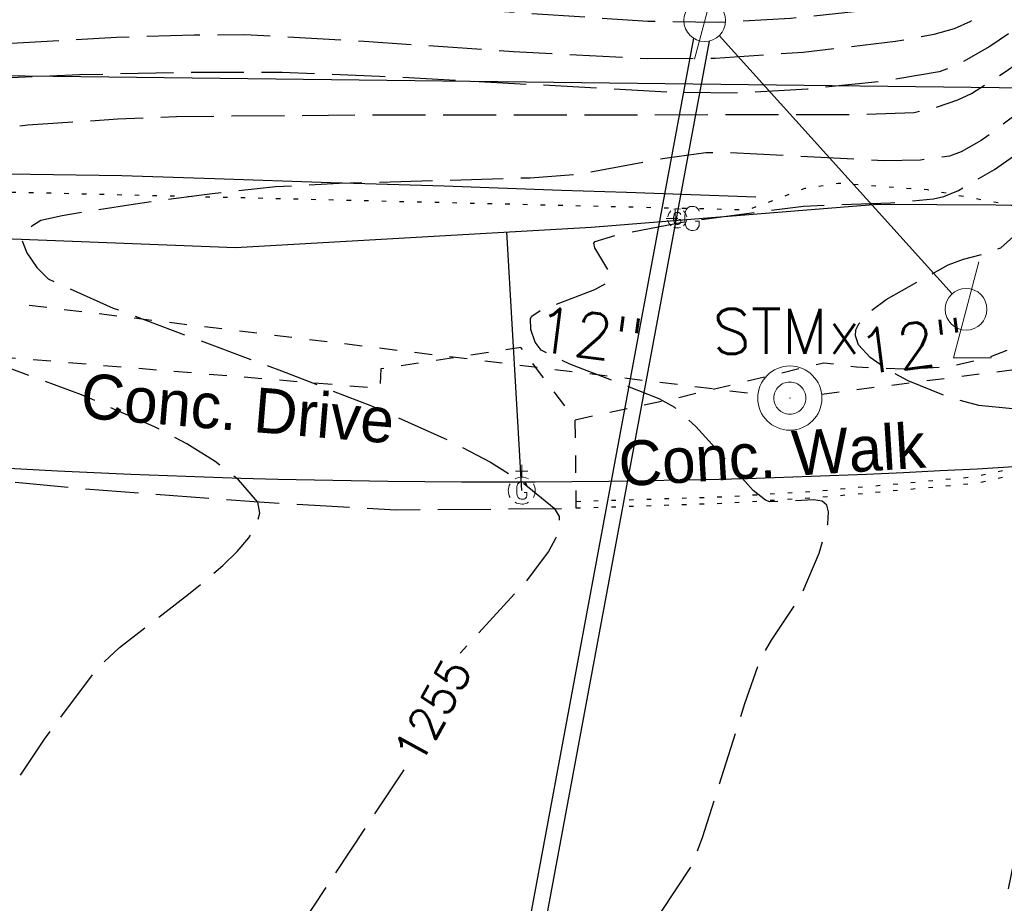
# Model space of a CAD drawing. Extents: x 2462876 to 2469231, y 263261 to 263931.
# Tile 112 of 122: x 2468809 to 2468870, y 263311 to 263366. Entities that reach past the tile are written whole.
import ezdxf
from ezdxf.enums import TextEntityAlignment as Align

# ---------------------------------------------------------------- set-up
doc = ezdxf.new("R2010")
doc.units = 0
doc.header["$LTSCALE"] = 20
doc.header["$MEASUREMENT"] = 0
doc.set_wipeout_variables(frame=1)
for name, pattern in [('bargrex', [0]), ('CL', [2, 0.3, -0.15, 1.4, -0.15]), ('drainage01', [1.6, 0.85, -0.75]), ('gasex', [0]), ('OhDOT_USTN1', [0.055, 0.014, -0.041]), ('OhDOT_USTN2', [0.11, 0.069, -0.041]), ('OhDOT_USTN3', [0.22, 0.165, -0.055]), ('OhDOT_USTN5', [0.11, 0.055, -0.055]), ('ohelecex', [0]), ('ohteleex', [0]), ('rowex', [0]), ('waterex', [0])]:
    doc.linetypes.add(name, pattern=pattern)
for name, color, linetype in [('DR_X_Cells', 151, 'OhDOT_USTN2'), ('DR_X_Erosion_Control', 7, 'OhDOT_USTN1'), ('DR_X_Storm_Sewer', 151, 'OhDOT_USTN5'), ('DR_X_Text', 7, 'Continuous'), ('DT_X_Contour_Major', 132, 'OhDOT_USTN3'), ('DT_X_Contour_Minor', 136, 'OhDOT_USTN3'), ('DT_X_Contour_Text', 7, 'Continuous'), ('LT_X_Poles', 2, 'Continuous'), ('PV_X_Curb', 120, 'OhDOT_USTN1'), ('PV_X_Driveway', 7, 'OhDOT_USTN5'), ('PV_X_EOP', 7, 'OhDOT_USTN3'), ('PV_X_Text', 7, 'Continuous'), ('PV_X_Walk', 120, 'OhDOT_USTN5'), ('RD_X_GR_Bar', 95, 'bargrex'), ('RW_X_CL', 6, 'CL'), ('RW_X_Fee_RW', 6, 'rowex'), ('UT_X_Electric_Cells', 1, 'Continuous'), ('UT_X_Gas', 2, 'gasex'), ('UT_X_Gas_Cells', 2, 'Continuous'), ('UT_X_Overhead_Electric', 1, 'ohelecex'), ('UT_X_Overhead_Telecom', 30, 'ohteleex'), ('UT_X_Water', 133, 'waterex')]:
    doc.layers.add(name, color=color, linetype=linetype)
doc.layers.add('UT_X_Gas_Cells(Construction)', color=2, linetype='Continuous', lineweight=0)
doc.styles.add('Simplex Normal (0.14)', font='Simplex.shx')
doc.styles.add('Straight-Normal', font='font30.shx', dxfattribs={"height": 0.14})

# ---------------------------------------------------------------- blocks, each defined once
blk = doc.blocks.new('ODOT STORM MANHOLE')
at = {"layer": 'DR_X_Cells', "color": 151, "linetype": 'drainage01', "lineweight": 0, "ltscale": 0.05}
for radius in [0.1, 0.05]:
    blk.add_circle((0, 0), radius, dxfattribs=at)
at = {"layer": 'DR_X_Cells', "color": 151, "linetype": 'Continuous', "lineweight": 0}
blk.add_point((0, 0), dxfattribs=at)
blk = doc.blocks.new('GV')
at = {"layer": 'Defpoints', "color": 2, "linetype": 'Continuous', "lineweight": 30}
blk.add_point((0, 0), dxfattribs=at)
at = {"layer": 'UT_X_Gas_Cells', "color": 2, "linetype": 'Continuous', "lineweight": 0}
for p, q in [((0, 0.07), (0, 0.1335)), ((0.0318, 0.1017), (-0.0318, 0.1017))]:
    blk.add_line(p, q, dxfattribs=at)
at = {"layer": 'UT_X_Gas_Cells', "color": 2, "linetype": 'Continuous', "lineweight": 0, "flags": 128}
blk.add_lwpolyline([(0.0266, 0.0273), (0.0259, 0.0308), (0.0238, 0.0344), (0.0203, 0.0379), (0.0153, 0.0422), (0.0118, 0.0436), (0.0089, 0.0443), (0.0047, 0.045), (-0.0038, 0.045), (-0.0074, 0.0443), (-0.0095, 0.0436), (-0.0123, 0.0422), (-0.018, 0.0379), (-0.0215, 0.0329), (-0.0237, 0.0273), (-0.0251, 0.0195), (-0.0265, 0.0082), (-0.0265, -0.0067), (-0.0258, -0.0188), (-0.023, -0.028), (-0.0187, -0.0365), (-0.0152, -0.0393), (-0.0109, -0.0422), (-0.0031, -0.045), (0.0047, -0.045), (0.0125, -0.0436), (0.0153, -0.0422), (0.0181, -0.0407), (0.021, -0.0379), (0.0238, -0.0337), (0.0266, -0.0273), (0.0266, -0.0096), (0.0118, -0.0096)], dxfattribs=at)
at = {"layer": 'UT_X_Gas_Cells', "color": 2, "linetype": 'Continuous', "lineweight": 0}
for start, end in [(60.0184, 120.0157), (330.0184, 29.9816), (239.9843, 299.9816)]:
    blk.add_arc((0, 0), 0.07, start, end, dxfattribs=at)
at = {"layer": 'UT_X_Gas_Cells', "color": 2, "linetype": 'Continuous', "lineweight": 0, "extrusion": (0, 0, -1)}
blk.add_arc((0, 0), 0.07, 330.0184, 29.9816, dxfattribs=at)
blk = doc.blocks.new('GMRK')
at = {"layer": 'UT_X_Gas_Cells', "color": 2, "linetype": 'Continuous', "lineweight": 0}
for p, q in [((0, 0), (-0.0476, 0)), ((0, -0.05), (0, 0.05))]:
    blk.add_line(p, q, dxfattribs=at)
at = {"layer": 'UT_X_Gas_Cells', "color": 2, "linetype": 'Continuous', "lineweight": 0, "flags": 128}
blk.add_lwpolyline([(0.1238, 0.0378), (0.1228, 0.0427), (0.1199, 0.0476), (0.115, 0.0526), (0.1081, 0.0585), (0.1032, 0.0604), (0.0992, 0.0614), (0.0933, 0.0624), (0.0815, 0.0624), (0.0766, 0.0614), (0.0736, 0.0604), (0.0697, 0.0585), (0.0618, 0.0526), (0.0569, 0.0457), (0.0539, 0.0378), (0.052, 0.027), (0.05, 0.0112), (0.05, -0.0094), (0.051, -0.0262), (0.0549, -0.039), (0.0608, -0.0508), (0.0658, -0.0547), (0.0717, -0.0586), (0.0825, -0.0626), (0.0933, -0.0626), (0.1041, -0.0606), (0.1081, -0.0586), (0.112, -0.0567), (0.116, -0.0527), (0.1199, -0.0468), (0.1238, -0.038), (0.1238, -0.0134), (0.1032, -0.0134)], dxfattribs=at)
blk = doc.blocks.new('GMH')
at = {"layer": 'UT_X_Gas_Cells', "color": 44, "linetype": 'Continuous', "lineweight": 0, "true_color": 0xa56100, "flags": 128}
blk.add_lwpolyline([(0.44, 0.45), (0.43, 0.51), (0.4, 0.57), (0.34, 0.63), (0.25, 0.7), (0.2, 0.73), (0.15, 0.74), (0.08, 0.75), (-0.06, 0.75), (-0.12, 0.74), (-0.16, 0.73), (-0.21, 0.7), (-0.3, 0.63), (-0.36, 0.55), (-0.39, 0.45), (-0.42, 0.32), (-0.44, 0.14), (-0.44, -0.11), (-0.43, -0.31), (-0.38, -0.47), (-0.31, -0.61), (-0.25, -0.66), (-0.18, -0.7), (-0.05, -0.75), (0.08, -0.75), (0.21, -0.73), (0.25, -0.7), (0.3, -0.68), (0.35, -0.63), (0.4, -0.56), (0.44, -0.45), (0.44, -0.16), (0.2, -0.16)], dxfattribs=at)
at = {"layer": 'UT_X_Gas_Cells', "color": 44, "linetype": 'Continuous', "lineweight": 0, "true_color": 0xa56100}
for start, end in [(130.0806, 170.0721), (70.0577, 110.1061), (10.0169, 50.0392), (190.0169, 230.0392), (250.0577, 290.0473), (310.0114, 350.0264)]:
    blk.add_arc((0, 0), 1.2, start, end, dxfattribs=at)
at = {"layer": 'UT_X_Gas_Cells(Construction)', "color": 44, "linetype": 'Continuous', "lineweight": 30, "true_color": 0xa56100}
blk.add_point((0, 0), dxfattribs=at)
blk = doc.blocks.new('ODOT Elec Tele Pole')
at = {"layer": 'UT_X_Electric_Cells', "linetype": 'Continuous', "lineweight": 13}
for p, q in [((0.0482, 0.18), (-0.0321, -0.12)), ((0.1282, 0.18), (-0.0318, 0.18)), ((0.0402, 0.15), (0.0827, 0.15)), ((0.0231, 0.0862), (0.0827, 0.0862))]:
    blk.add_line(p, q, dxfattribs=at)
at = {"layer": 'UT_X_Electric_Cells', "linetype": 'Continuous', "lineweight": 0}
blk.add_circle((0, 0), 0.065, dxfattribs=at)
at = {"layer": 'UT_X_Electric_Cells', "linetype": 'Continuous', "lineweight": 13, "extrusion": (0, 0, -1)}
blk.add_arc((-0.0833, 0.1181), 0.0319, 88.8767, 271.1233, dxfattribs=at)
blk = doc.blocks.new('LPOLE')
at = {"layer": 'LT_X_Poles', "color": 44, "linetype": 'Continuous', "lineweight": 0, "true_color": 0xa56100, "flags": 128}
blk.add_lwpolyline([(0.0393, 0.1477), (-0.0394, -0.1516), (0.0788, -0.1516)], dxfattribs=at)
at = {"layer": 'LT_X_Poles', "color": 44, "linetype": 'Continuous', "lineweight": 0, "true_color": 0xa56100}
blk.add_circle((0, 0), 0.065, dxfattribs=at)

msp = doc.modelspace()

# ---------------------------------------------------------------- linework, layer by layer
at = {"layer": 'DR_X_Erosion_Control', "flags": 128}
msp.add_lwpolyline([(2468641.722, 263385.403), (2468642.192, 263386.009), (2468642.953, 263386.632), (2468643.34, 263386.949), (2468644.095, 263387.128), (2468645.445, 263387.024), (2468647.556, 263386.47), (2468660.497, 263383.812), (2468683.672, 263377.524), (2468709.86, 263370.418), (2468712.324, 263370.245), (2468716.027, 263370.254), (2468718.888, 263370.023), (2468725.79, 263368.17), (2468735.177, 263366.192), (2468749.21, 263363.234), (2468754.114, 263362.201), (2468769.917, 263359.397), (2468797.403, 263355.772), (2468802.551, 263355.409), (2468832.139, 263354.7), (2468853.984, 263354.176), (2468857.542, 263355.513), (2468859.601, 263355.836), (2468865.173, 263355.432), (2468870.402, 263354.463), (2468884.755, 263352.766)], dxfattribs=at)
at = {"layer": 'DR_X_Storm_Sewer', "flags": 128}
for points in [[(2468691.251, 263362.648), (2468854.601, 263342.678)], [(2468858.57, 263342.688), (2468998.67, 263360.555)]]:
    msp.add_lwpolyline(points, dxfattribs=at)
at = {"layer": 'DT_X_Contour_Major', "elevation": 1255, "flags": 128}
msp.add_lwpolyline([(2468921.752, 263418), (2468916.437, 263417.322), (2468915.05, 263416.927), (2468910.201, 263415.03), (2468908.538, 263414.564), (2468907.328, 263414.494), (2468900.722, 263414.812), (2468899.315, 263414.721), (2468898.575, 263414.555), (2468898.008, 263414.197), (2468897.434, 263413.566), (2468895.299, 263410.368), (2468894.67, 263409.764), (2468892.661, 263408.589), (2468891.953, 263408.265), (2468887.91, 263407.205), (2468887.388, 263406.92), (2468886.938, 263406.413), (2468886.554, 263405.804), (2468886.387, 263405.374), (2468886.043, 263402.895), (2468885.56, 263396.959), (2468885.517, 263394.949), (2468885.696, 263387.892), (2468885.684, 263385.532), (2468885.224, 263380.859), (2468884.814, 263378.555), (2468884.272, 263376.93), (2468883.067, 263374.205), (2468881.644, 263371.406), (2468880.595, 263369.653), (2468879.122, 263367.872), (2468877.108, 263365.782), (2468873.789, 263362.721), (2468871.279, 263360.552), (2468868.517, 263358.482), (2468867.265, 263357.78), (2468866.537, 263357.516), (2468864.723, 263357.268), (2468862.43, 263357.227), (2468852.517, 263357.738), (2468851.344, 263357.723), (2468848.945, 263357.396), (2468843.27, 263356.356), (2468840.397, 263356.152), (2468828.501, 263355.8), (2468824.527, 263355.596), (2468820.575, 263355.169), (2468815.642, 263354.507), (2468811.223, 263353.8), (2468809.895, 263353.505), (2468809.329, 263353.147), (2468808.846, 263352.669), (2468808.705, 263352.297), (2468809.018, 263351.489), (2468809.649, 263350.569), (2468810.349, 263349.864), (2468814.414, 263348.047), (2468824.902, 263344.131), (2468830.507, 263341.944), (2468835.67, 263339.633), (2468837.926, 263338.439), (2468839.88, 263337.221), (2468841.903, 263335.567), (2468842.201, 263335.045), (2468842.214, 263334.41), (2468841.982, 263333.68), (2468841.545, 263332.873), (2468840.217, 263331.107), (2468835.484, 263325.925), (2468834.888, 263325.081), (2468834.519, 263324.039), (2468833.842, 263321.476), (2468832.682, 263319.506), (2468825.651, 263308.919)], dxfattribs=at)
at = {"layer": 'DT_X_Contour_Minor', "flags": 128}
for points, elevation in [([(2468915.207, 263474.115), (2468912.842, 263474.161), (2468911.28, 263474.08), (2468909.582, 263473.601), (2468906.07, 263472.357), (2468900.049, 263469.943), (2468898.799, 263469.162), (2468897.29, 263468.081), (2468895.879, 263467.243), (2468895.492, 263467.112), (2468894.801, 263467.064), (2468891.009, 263467.612), (2468889.75, 263467.621), (2468886.765, 263466.76), (2468883.1, 263465.429), (2468879.853, 263464.099), (2468878.64, 263463.506), (2468877.624, 263462.765), (2468876.639, 263461.879), (2468876.086, 263461.225), (2468875.289, 263459.802), (2468874.45, 263457.939), (2468873.941, 263456.209), (2468873.908, 263455.762), (2468874.147, 263451.938), (2468875.23, 263441.89), (2468876.489, 263431.31), (2468877.13, 263424.399), (2468877.409, 263415.853), (2468877.523, 263405.15), (2468877.434, 263395.524), (2468877.218, 263391.303), (2468876.624, 263386.549), (2468875.795, 263381.569), (2468875.092, 263378.358), (2468874.4, 263376.658), (2468873.29, 263374.629), (2468872.142, 263372.897), (2468871.138, 263371.766), (2468869.219, 263369.954), (2468867.053, 263368.247), (2468866.066, 263367.652), (2468865.495, 263367.411), (2468863.779, 263366.985), (2468861.599, 263366.621), (2468856.625, 263366.088), (2468852.126, 263365.836), (2468847.73, 263365.906), (2468830.051, 263367.097), (2468824.134, 263367.396), (2468818.108, 263367.367), (2468810.567, 263367.165), (2468803.787, 263366.888), (2468800.386, 263366.647), (2468791.194, 263365.509), (2468788.111, 263365.249), (2468783.201, 263365.379), (2468774.101, 263365.827), (2468771.536, 263365.823), (2468770.158, 263365.729), (2468769.488, 263365.547), (2468767.85, 263364.667), (2468766.219, 263363.51), (2468765.214, 263362.685), (2468763.627, 263361.01), (2468760.047, 263356.83), (2468759.271, 263356.128), (2468757.338, 263355.096), (2468756.858, 263354.61), (2468756.246, 263352.704), (2468755.75, 263350.233), (2468755.552, 263347.991), (2468755.584, 263347.431), (2468755.729, 263346.958), (2468756.438, 263345.823), (2468757.402, 263344.759), (2468758.136, 263344.206), (2468759.225, 263343.889), (2468764.193, 263343.278), (2468765.527, 263342.949), (2468765.984, 263342.721), (2468766.257, 263342.439), (2468766.275, 263341.964), (2468765.567, 263340.456), (2468764.497, 263338.669), (2468761.554, 263334.531), (2468758.01, 263330.084), (2468751.377, 263322.401), (2468748.992, 263319.776)], 1251), ([(2468766.855, 263316.982), (2468769.641, 263320.044), (2468770.623, 263321.469), (2468774.499, 263327.71), (2468775.917, 263329.708), (2468777.089, 263330.897), (2468782.329, 263335.348), (2468783.927, 263336.91), (2468785.089, 263338.404), (2468785.514, 263339.329), (2468785.513, 263339.616), (2468785.337, 263339.835), (2468784.564, 263340.103), (2468783.396, 263340.203), (2468780.679, 263340.178), (2468778.983, 263340.259), (2468776.867, 263340.944), (2468775.86, 263341.403), (2468775.39, 263341.747), (2468774.855, 263342.371), (2468774.378, 263343.097), (2468774.15, 263343.606), (2468774.09, 263344.504), (2468774.179, 263346.671), (2468773.921, 263347.626), (2468772.364, 263351.349), (2468772.217, 263352.162), (2468772.257, 263352.604), (2468772.709, 263353.761), (2468773.454, 263355.128), (2468775.438, 263358.067), (2468777.977, 263361.154), (2468778.999, 263361.83), (2468780.444, 263362.434), (2468781.802, 263362.821), (2468783.906, 263363.008), (2468796.662, 263363.258), (2468807.383, 263364.525), (2468814.613, 263364.931), (2468819.453, 263365.081), (2468822.609, 263365.09), (2468830.053, 263364.684), (2468839.363, 263364.037), (2468847.741, 263363.594), (2468851.928, 263363.626), (2468857.423, 263363.995), (2468863.174, 263364.675), (2468865.576, 263365.124), (2468866.848, 263365.461), (2468867.863, 263365.935), (2468869.034, 263366.712), (2468871.518, 263368.755), (2468874.541, 263371.663), (2468875.413, 263372.854), (2468876.706, 263375.077), (2468877.345, 263376.755), (2468878.026, 263378.899), (2468878.494, 263380.857), (2468878.787, 263384.958), (2468879.167, 263394.463), (2468879.555, 263411.018), (2468879.59, 263425.67), (2468879.433, 263432.991), (2468879.137, 263436.84), (2468877.449, 263447.689), (2468876.843, 263452.293), (2468876.821, 263453.51), (2468876.966, 263454.561), (2468877.308, 263455.081), (2468878.133, 263455.636), (2468879.113, 263456.061), (2468879.78, 263456.205), (2468881.848, 263456.1), (2468884.425, 263455.76), (2468887.269, 263455.121), (2468887.694, 263454.862), (2468889.677, 263452.868), (2468890.15, 263452.581), (2468890.441, 263452.531), (2468892.203, 263452.765), (2468896.777, 263453.847), (2468904.639, 263456.222), (2468906.186, 263456.903), (2468909.79, 263458.709), (2468911.11, 263459.107), (2468916.835, 263460.162)], 1252), ([(2468918.476, 263446.089), (2468915.869, 263446.07), (2468913.587, 263445.341), (2468902.588, 263441.323), (2468898.877, 263440.075), (2468898.022, 263440.044), (2468895.967, 263440.17), (2468895.041, 263439.751), (2468891.53, 263437.31), (2468890.29, 263436.623), (2468889.496, 263436.541), (2468888.473, 263436.656), (2468887.568, 263436.873), (2468887.05, 263437.158), (2468885.608, 263438.629), (2468885.274, 263438.794), (2468885.076, 263438.782), (2468884.659, 263438.516), (2468883.809, 263437.469), (2468883.116, 263436.172), (2468882.812, 263435.278), (2468882.24, 263431.041), (2468881.771, 263425.703), (2468881.475, 263420.891), (2468881.345, 263415.581), (2468881.302, 263393.363), (2468881.218, 263385.932), (2468880.824, 263381.478), (2468880.467, 263379.274), (2468880.092, 263377.967), (2468879.299, 263375.998), (2468878.333, 263373.982), (2468877.596, 263372.731), (2468876.014, 263370.775), (2468873.884, 263368.45), (2468871.872, 263366.453), (2468870.736, 263365.501), (2468869.045, 263364.343), (2468867.179, 263363.275), (2468865.891, 263362.76), (2468862.27, 263362.155), (2468857.687, 263361.69), (2468853.55, 263361.445), (2468849.158, 263361.498), (2468831.007, 263362.484), (2468824.933, 263362.73), (2468819.32, 263362.725), (2468812.297, 263362.582), (2468805.987, 263362.305), (2468802.774, 263361.989), (2468798.484, 263361.287), (2468793.998, 263360.372), (2468791.112, 263359.622), (2468789.353, 263358.762), (2468785.352, 263356.299), (2468784.666, 263356.025), (2468783.56, 263356.217), (2468783.369, 263356.103), (2468783.496, 263354.267), (2468783.89, 263351.991), (2468784.176, 263350.931), (2468784.516, 263350.051), (2468784.77, 263349.612), (2468785.942, 263348.155), (2468789.343, 263344.569), (2468793.159, 263341.016), (2468795.796, 263338.883), (2468796.218, 263338.73), (2468797.458, 263338.764), (2468798.821, 263338.957), (2468799.699, 263338.984), (2468800.962, 263338.775), (2468802.516, 263338.402), (2468803.195, 263338.136), (2468803.695, 263337.807), (2468803.889, 263337.55), (2468803.925, 263337.127), (2468803.741, 263336.604), (2468802.979, 263335.449), (2468802.13, 263334.461), (2468801.323, 263333.687), (2468797.835, 263331), (2468796.766, 263330.004), (2468793.005, 263325.09), (2468785.181, 263314.222)], 1253), ([(2468804.452, 263311.199), (2468807.39, 263317.053), (2468810.116, 263321.174), (2468813.391, 263325.573), (2468814.791, 263326.882), (2468819.11, 263330.209), (2468821.25, 263332), (2468822.144, 263332.878), (2468822.857, 263333.725), (2468823.338, 263334.529), (2468823.541, 263335.273), (2468823.416, 263335.944), (2468822.212, 263337.34), (2468820.76, 263338.486), (2468818.996, 263339.588), (2468816.98, 263340.647), (2468812.429, 263342.637), (2468798.885, 263347.627), (2468796.525, 263348.706), (2468795.18, 263349.805), (2468794.418, 263350.808), (2468794.032, 263351.573), (2468793.914, 263352.233), (2468793.981, 263352.379), (2468794.621, 263352.971), (2468796.554, 263354.252), (2468798.682, 263355.504), (2468800.019, 263356.387), (2468801.03, 263357.883), (2468801.588, 263358.519), (2468803.773, 263358.916), (2468809.078, 263359.457), (2468814.69, 263359.835), (2468818.353, 263359.99), (2468830.779, 263360.089), (2468860.32, 263360.104), (2468864.341, 263360.232), (2468865.679, 263360.553), (2468867.057, 263361.025), (2468867.914, 263361.422), (2468870.07, 263362.807), (2468872.684, 263364.67), (2468874.943, 263366.46), (2468876.198, 263367.7), (2468877.963, 263369.817), (2468879.688, 263372.152), (2468880.685, 263373.755), (2468881.517, 263375.738), (2468882.342, 263378.308), (2468882.888, 263380.665), (2468883.101, 263384.696), (2468883.079, 263403.298), (2468883.238, 263409.514), (2468883.561, 263411.353), (2468884.217, 263413.608), (2468885.011, 263415.552), (2468885.272, 263416.005), (2468885.578, 263416.275), (2468887.805, 263417.056), (2468888.479, 263417.425), (2468888.735, 263418.102), (2468888.866, 263419.058), (2468889.07, 263419.864), (2468889.188, 263420.025), (2468889.643, 263420.32), (2468892.468, 263421.359), (2468893.336, 263421.829), (2468893.979, 263422.737), (2468895.2, 263425.158), (2468895.628, 263425.713), (2468896.345, 263426.439), (2468897.166, 263427.115), (2468897.764, 263427.432), (2468899.292, 263427.582), (2468902.979, 263427.605), (2468905.073, 263428.125), (2468913.961, 263431.027), (2468916.954, 263431.926), (2468917.946, 263432.014), (2468920.123, 263431.965)], 1254), ([(2468848.588, 263310.44), (2468850.484, 263313.318), (2468851.16, 263315.112), (2468853.788, 263323.41), (2468854.757, 263326.152), (2468855.438, 263327.343), (2468857.258, 263330.073), (2468858.422, 263332.771), (2468858.946, 263334.593), (2468858.99, 263335.353), (2468858.9, 263335.753), (2468858.599, 263336.007), (2468858.061, 263336.087), (2468855.34, 263335.966), (2468855.063, 263336.068), (2468854.305, 263336.684), (2468850.721, 263340.66), (2468849.411, 263341.855), (2468848.448, 263342.381), (2468842.876, 263344.558), (2468841.083, 263345.42), (2468840.705, 263345.927), (2468840.43, 263346.712), (2468840.415, 263347.394), (2468840.495, 263347.533), (2468841.028, 263347.906), (2468844.425, 263349.205), (2468845.1, 263349.569), (2468845.408, 263349.838), (2468845.441, 263350.113), (2468844.427, 263351.804), (2468844.359, 263352.094), (2468844.453, 263352.198), (2468845.981, 263352.655), (2468850.123, 263353.441), (2468857.432, 263354.403), (2468862.855, 263354.603), (2468865.535, 263354.845), (2468866.188, 263355.003), (2468867.093, 263355.382), (2468869.342, 263356.689), (2468871.602, 263358.267), (2468872.998, 263359.392), (2468876.141, 263362.389), (2468879.935, 263366.283), (2468883.184, 263369.929), (2468883.938, 263370.892), (2468885.022, 263372.832), (2468886.104, 263375.416), (2468886.903, 263377.808), (2468887.342, 263380.093), (2468888.251, 263389.27), (2468888.653, 263392.325), (2468888.946, 263393.186), (2468889.466, 263394.209), (2468890.049, 263395.049), (2468890.638, 263395.479), (2468893.143, 263396.371), (2468893.925, 263396.764), (2468894.654, 263397.466), (2468898.264, 263401.66), (2468899.164, 263402.369), (2468899.725, 263402.621), (2468900.606, 263402.65), (2468901.697, 263402.395), (2468906.365, 263400.476), (2468907.354, 263400.213), (2468909.704, 263399.97), (2468910.476, 263400.049), (2468912.569, 263400.912), (2468917.444, 263403.244), (2468918.047, 263403.453), (2468919.722, 263403.678), (2468923.408, 263403.803)], 1256), ([(2468870.218, 263311.858), (2468871.935, 263320.3), (2468873.23, 263325.894), (2468873.587, 263327.146), (2468875.045, 263330.832), (2468878.904, 263339.45), (2468879.334, 263340.594), (2468879.105, 263341.162), (2468878.956, 263341.27), (2468875.82, 263341.489), (2468871.883, 263341.645), (2468868.373, 263341.966), (2468866.539, 263342.455), (2468863.962, 263343.511), (2468862.672, 263344.202), (2468861.589, 263344.962), (2468860.872, 263345.763), (2468860.674, 263346.305), (2468860.706, 263346.68), (2468860.879, 263347.06), (2468861.567, 263347.826), (2468862.578, 263348.576), (2468866.457, 263350.742), (2468867.415, 263351.092), (2468868.669, 263351.415), (2468869.738, 263351.802), (2468871.631, 263353.512), (2468875.863, 263357.755), (2468880.196, 263362.351), (2468882.918, 263365.437), (2468884.652, 263367.797), (2468886.647, 263370.877), (2468888.294, 263373.734), (2468889.176, 263375.778), (2468892.146, 263385.489), (2468893.172, 263387.64), (2468893.844, 263388.595), (2468894.761, 263389.242), (2468896.734, 263390.243), (2468898.896, 263391.122), (2468900.349, 263391.543), (2468901.044, 263391.423), (2468901.881, 263391.015), (2468902.593, 263390.547), (2468903.401, 263389.809), (2468906.673, 263386.282), (2468907.817, 263385.153), (2468909.026, 263384.457), (2468909.672, 263384.295), (2468911.143, 263384.763), (2468918.027, 263387.782), (2468920.365, 263388.697), (2468921.431, 263388.87), (2468924.023, 263388.899), (2468924.462, 263388.834), (2468925.219, 263388.276)], 1257)]:
    msp.add_lwpolyline(points, dxfattribs=dict(at, elevation=elevation))
at = {"layer": 'PV_X_Curb', "flags": 128}
msp.add_lwpolyline([(2468843.266, 263336), (2468852.456, 263336.285), (2468858.443, 263336.655), (2468868.099, 263337.538), (2468871.266, 263338.237), (2468876.271, 263339.777), (2468879.051, 263341.031), (2468882.455, 263342.798), (2468884.788, 263344.286), (2468890.508, 263348.342), (2468892.887, 263350.454), (2468894.418, 263352.064), (2468896.307, 263354.251), (2468898.687, 263357.282), (2468901.196, 263361.112), (2468902.651, 263364.153), (2468903.907, 263366.938), (2468904.51, 263368.462), (2468905.41, 263370.92), (2468905.855, 263372.214), (2468906.593, 263374.735), (2468907.102, 263377.872), (2468907.476, 263380.554), (2468907.452, 263382.228), (2468907.119, 263383.996), (2468906.602, 263385.174), (2468905.911, 263386.315), (2468904.976, 263387.54), (2468903.215, 263389.426), (2468901.793, 263390.699), (2468902.087, 263391.056), (2468902.163, 263390.993), (2468903.617, 263389.792), (2468905.396, 263387.843), (2468906.319, 263386.562), (2468906.981, 263385.33), (2468907.563, 263384.06), (2468907.862, 263382.239), (2468907.884, 263380.508), (2468907.564, 263377.79), (2468907.044, 263374.614), (2468906.314, 263372.072), (2468905.881, 263370.738), (2468904.946, 263368.294), (2468904.325, 263366.75), (2468903.061, 263363.944), (2468901.521, 263360.902), (2468899.016, 263357.069), (2468896.724, 263353.953), (2468894.804, 263351.734), (2468893.25, 263350.097), (2468890.841, 263347.956), (2468885.079, 263343.868), (2468882.732, 263342.337), (2468879.243, 263340.659), (2468876.442, 263339.394), (2468871.356, 263337.819), (2468868.191, 263337.114), (2468858.483, 263336.236), (2468852.48, 263335.865), (2468843.271, 263335.567)], dxfattribs=at)
at = {"layer": 'PV_X_Driveway', "flags": 128}
msp.add_lwpolyline([(2468843.271, 263335.567), (2468843.21, 263341.09), (2468839.82, 263345.58), (2468831.08, 263344.26), (2468831.03, 263343.03), (2468806.6, 263345.05), (2468805.97, 263344.29), (2468805.47, 263343.62)], dxfattribs=at)
at = {"layer": 'PV_X_EOP', "flags": 128}
msp.add_lwpolyline([(2468795.155, 263338.33), (2468804.01, 263337.52), (2468808.76, 263337.15), (2468812.39, 263336.8), (2468823.2, 263335.98), (2468832.02, 263335.47), (2468843.271, 263335.567)], dxfattribs=at)
at = {"layer": 'PV_X_Walk', "flags": 128}
msp.add_lwpolyline([(2468843.21, 263341.09), (2468849.3, 263342.39), (2468858.7, 263344.64), (2468860.74, 263344.38), (2468863.69, 263344.25), (2468866.4, 263344.39), (2468868.88, 263344.93), (2468877.06, 263348.16), (2468880.15, 263349.69), (2468885.3, 263353.13), (2468887.72, 263355.29), (2468890.72, 263358.65), (2468892.64, 263361.19), (2468894.91, 263364.61), (2468896.51, 263367.5), (2468897.72, 263370.38), (2468898.53, 263372.29), (2468898.53, 263372.29), (2468899.62, 263376.03), (2468900.11, 263378.08), (2468900.41, 263379.67), (2468900.47, 263381.8), (2468900.56, 263385.14), (2468900.58, 263385.77), (2468900.41, 263389.69), (2468901.8, 263390.7)], dxfattribs=at)
at = {"layer": 'RD_X_GR_Bar', "flags": 128}
msp.add_lwpolyline([(2468715.45, 263371.86), (2468718.34, 263371.17), (2468722.95, 263370.25), (2468727.37, 263369.4), (2468731.37, 263368.59), (2468734.61, 263367.93), (2468736.66, 263367.55), (2468740.27, 263366.84), (2468743.19, 263366.25), (2468745.97, 263365.7), (2468748.15, 263365.27), (2468750.49, 263364.82), (2468754.12, 263364.1), (2468757.36, 263363.48), (2468759.91, 263362.99), (2468762.11, 263362.57), (2468765.03, 263362.01), (2468767.3, 263361.57), (2468769.53, 263361.17), (2468771.4, 263360.82), (2468774.1, 263360.33), (2468776.84, 263359.85), (2468778.16, 263359.6), (2468782.65, 263359), (2468788.67, 263358.25), (2468792.43, 263357.78), (2468799.23, 263356.95), (2468801.87, 263356.63), (2468802.68, 263356.53), (2468807.83, 263356.41), (2468814.94, 263356.3), (2468820.73, 263356.13), (2468827.98, 263355.87), (2468835.03, 263355.66), (2468842.36, 263355.4), (2468846.4, 263355.27), (2468850.44, 263355.13), (2468854.47, 263354.98)], dxfattribs=at)
at = {"layer": 'RW_X_CL', "flags": 128}
msp.add_lwpolyline([(2464096.737, 263676.314, -0.043713), (2464761.3, 263641.067), (2466151.717, 263444.621, 0.061457), (2467087.033, 263428.16), (2468050.516, 263529.858, -0.138469), (2468357.403, 263477.171), (2468591.659, 263365.392, 0.135318), (2468891.492, 263312.004), (2469004.292, 263322.501, -0.03812), (2469222.389, 263326.119)], format="xyb", dxfattribs=at)
at = {"layer": 'RW_X_Fee_RW', "flags": 128}
msp.add_lwpolyline([(2468178.457, 263849.692), (2468174.269, 263649.736), (2468173.16, 263596.743), (2468179.976, 263579.154), (2468292.438, 263561.137), (2468467.585, 263532.072), (2468500.466, 263519.707), (2468620.907, 263440.365), (2468620.687, 263442.619), (2468671.341, 263446.393), (2468681.781, 263408.769), (2468689.776, 263404.629), (2468750.735, 263388.722), (2468798.706, 263362.643), (2468874.108, 263361.742), (2468883.998, 263373.849), (2468872.829, 263609.873)], dxfattribs=at)
at = {"layer": 'UT_X_Gas', "flags": 128}
for points in [[(2468634.863, 263391.561), (2468659.531, 263381.392), (2468672.659, 263377.079), (2468716.358, 263364.369), (2468735.277, 263360.623), (2468762.879, 263355.333), (2468792.065, 263352.979), (2468822.03, 263351.827), (2468844.202, 263353.095), (2468862.057, 263354.522), (2468876.823, 263354.447), (2468889.811, 263356.781), (2468893.669, 263357.158), (2468900.745, 263358.008), (2468940.371, 263360.867)], [(2468839.875, 263336.667), (2468838.953, 263352.795)]]:
    msp.add_lwpolyline(points, dxfattribs=at)
at = {"layer": 'UT_X_Overhead_Electric', "linetype": 'Continuous'}
for points in [[(2468850.569, 263364.872, 14.338), (2468831.277, 263261.041, 1276.211)], [(2468852.183, 263365.024, 67.454), (2468866.699, 263348.935, 3.818)]]:
    msp.add_polyline3d(points, dxfattribs=at)
at = {"layer": 'UT_X_Overhead_Telecom'}
msp.add_polyline3d([(2468851.552, 263364.689, 14.338), (2468832.261, 263260.859, 1276.211)], dxfattribs=at)
at = {"layer": 'UT_X_Water', "flags": 128}
msp.add_lwpolyline([(2468578.966, 263402.116), (2468603.579, 263390.371, 0.135318), (2468888.927, 263339.563), (2469004.011, 263350.272)], format="xyb", dxfattribs=at)

# ---------------------------------------------------------------- block references
at = {"layer": 'DR_X_Cells', "xscale": 20, "yscale": 20, "zscale": 20}
msp.add_blockref('ODOT STORM MANHOLE', (2468856.586, 263342.435), dxfattribs=at)
at = {"layer": 'UT_X_Electric_Cells'}
for name, p, xscale, yscale, zscale in [('ODOT Elec Tele Pole', (2468851.28, 263365.96), 20.00000000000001, 20.00000000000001, 20.00000000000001), ('LPOLE', (2468867.57, 263347.97), 20, 20, 20)]:
    msp.add_blockref(name, p, dxfattribs=dict(at, xscale=xscale, yscale=yscale, zscale=zscale))
at = {"layer": 'UT_X_Gas_Cells'}
for name, p, xscale, yscale, zscale in [('GMRK', (2468849.44, 263353.63), 12, 12, 12), ('GMH', (2468849.562, 263353.637), 0.5, 0.5, 0.5), ('GV', (2468839.875, 263336.667), 12, 12, 12)]:
    msp.add_blockref(name, p, dxfattribs=dict(at, xscale=xscale, yscale=yscale, zscale=zscale))

# ---------------------------------------------------------------- texts
at = {"layer": 'DR_X_Text', "char_height": 2.8, "attachment_point": 5, "style": 'Simplex Normal (0.14)'}
for insert, rotation in [((2468844.116, 263346.365), 353.03007), ((2468864.198, 263345.689), 7.26764)]:
    msp.add_mtext('12"', dxfattribs=dict(at, insert=insert, rotation=rotation))
at = {"layer": 'DR_X_Text', "insert": (2468856.377, 263346.59), "char_height": 2.8, "attachment_point": 5, "style": 'Simplex Normal (0.14)'}
msp.add_mtext('STMx', dxfattribs=at)
at = {"layer": 'PV_X_Text', "insert": (2468822.166, 263341.784), "char_height": 2.8, "attachment_point": 5, "rotation": 355.27324, "style": 'Straight-Normal'}
msp.add_mtext('Conc. Drive', dxfattribs=at)
at = {"layer": 'PV_X_Text', "insert": (2468855.466, 263338.891), "char_height": 2.8, "width": 23.46667, "attachment_point": 5, "rotation": 3.53812, "style": 'Straight-Normal'}
msp.add_mtext('Conc. Walk', dxfattribs=at)

# ---------------------------------------------------------------- next in the draw order: wipeouts: each hides what was drawn before it
msp.add_wipeout([(2468833.574, 263318.84), (2468837.378, 263325.783), (2468835.076, 263327.044), (2468831.272, 263320.102)]).dxf.layer = 'DT_X_Contour_Text'

# ---------------------------------------------------------------- next in the draw order: texts
at = {"layer": 'DT_X_Contour_Text', "style": 'Simplex Normal (0.14)'}
msp.add_text('1255', height=2, rotation=61.27793, dxfattribs=at).set_placement((2468834.325, 263322.942), align=Align.MIDDLE_CENTER)

doc.saveas('drawing.dxf')
